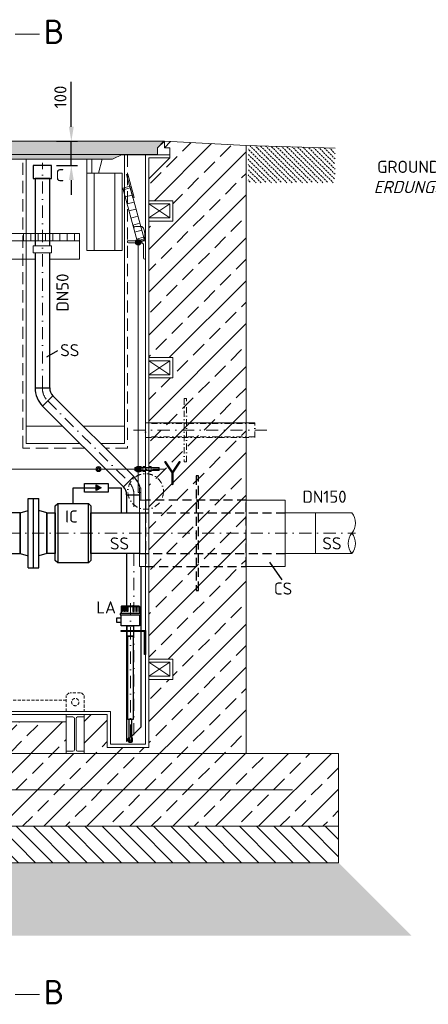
# Model space of a CAD drawing. Header units: millimetres. Extents: x -89243 to 29100, y -5468 to 8855.
# Tile 6 of 23: x -12406 to -10722, y -1783 to 2272. Entities that reach past the tile are written whole.
import ezdxf
from ezdxf.enums import TextEntityAlignment as Align

# ---------------------------------------------------------------- set-up
doc = ezdxf.new("R2010")
doc.units = ezdxf.units.MM
doc.header["$MEASUREMENT"] = 0
for name, pattern in [('HIDDEN', [0.375, 0.25, -0.125]), ('STRICHPUNKT2', [0.5, 0.25, -0.125, 0, -0.125]), ('VERDECKT2', [0.1875, 0.125, -0.0625])]:
    doc.linetypes.add(name, pattern=pattern)
for name, color, linetype in [('21', 7, 'Continuous'), ('8', 7, 'Continuous'), ('P-MU050ENTL', 7, 'Continuous'), ('P-MU150AUSL', 7, 'Continuous')]:
    doc.layers.add(name, color=color, linetype=linetype)
for name, color, linetype, lineweight in [('HO1N2-D50', 4, 'Continuous', 18), ('P------T2', 7, 'Continuous', 18), ('P------T7', 7, 'Continuous', 18), ('P-BS----Bem', 7, 'Continuous', 18), ('P-BS---Schnitt', 7, 'Continuous', 18), ('P-DERDUNG', 7, 'Continuous', 18), ('P-MS020', 7, 'Continuous', 30), ('P-MS100', 7, 'Continuous', 35), ('P-SSLEIX', 7, 'STRICHPUNKT2', 18), ('Verz. Bandstahl 30x3_5mm auf Putz', 1, 'GRENZE2', 18), ('Verz. Bandstahl 30x3_5mm im Beton', 5, 'GRENZE1', 18)]:
    doc.layers.add(name, color=color, linetype=linetype, lineweight=lineweight)
doc.styles.add('ROMANS', font='romans.shx', dxfattribs={"width": 0.9})
doc.styles.get("Standard").update_dxf_attribs({"font": 'isocpeur.ttf'})
doc.linetypes.add('GRENZE1', pattern='A,6.35,-2.54,[133,ltypeshp.shx,S=2.54,R=0,X=-2.54,Y=0],-2.54,25.4', length=36.83)
doc.linetypes.add('GRENZE2', pattern='A,6.35,-2.54,[132,ltypeshp.shx,S=2.54,R=0,X=-2.54,Y=0],-2.54,25.4', length=36.83)
doc.dimstyles.new('Kopie von ISO-25', dxfattribs={"dimscale": 20, "dimtxt": 2.5, "dimasz": 3, "dimexe": 1.25, "dimexo": 0.625, "dimgap": 1, "dimtad": 1, "dimtxsty": 'Standard', "dimcen": 2.5, "dimadec": 0, "dimazin": 0, "dimtfac": 1, "dimtmove": 0, "dimatfit": 1, "dimfxl": 0, "dimarcsym": 0})

# ---------------------------------------------------------------- blocks, each defined once
blk = doc.blocks.new('*D9')
at = {"layer": 'Defpoints', "color": 0, "lineweight": 0, "transparency": 16777216}
for p in [(-12274.4, 1771.2), (-12193, 1771.2), (-12274.4, 1671.2)]:
    blk.add_point(p, dxfattribs=at)
at = {"layer": 'P-BS----Bem', "color": 0, "lineweight": -2, "transparency": 16777216}
for p, q in [((-12193, 1831.2), (-12193, 2016.2)), ((-12254.4, 1771.2), (-12168, 1771.2)), ((-12193, 1671.2), (-12193, 1771.2)), ((-12254.4, 1671.2), (-12168, 1671.2)), ((-12193, 1611.2), (-12193, 1551.2))]:
    blk.add_line(p, q, dxfattribs=at)
at = {"layer": 'P-BS----Bem', "color": 0, "lineweight": 0, "transparency": 16777216}
for points in [[(-12203, 1831.2), (-12183, 1831.2), (-12193, 1771.2)], [(-12203, 1611.2), (-12183, 1611.2), (-12193, 1671.2)]]:
    blk.add_solid(points, dxfattribs=at)
at = {"layer": 'P-BS----Bem', "color": 0, "transparency": 16777216, "insert": (-12238, 1953.7), "char_height": 50, "attachment_point": 5, "rotation": 90}
blk.add_mtext('100', dxfattribs=at)

msp = doc.modelspace()

# ---------------------------------------------------------------- hatches: boundary and pattern name
at = {"lineweight": 9}
h = msp.add_hatch(dxfattribs=at)
h.set_pattern_fill('ANSI33', color=256, scale=500)
h.set_pattern_definition([(45, (-12839.73, 360.69), (-88.388, 88.388), []), (45, (-12751.34, 360.69), (-88.3883, 88.3883), [62.5, -31.25])])
h.paths.add_polyline_path([(-13805.229, 796.788), (-13905.029, 796.788), (-13905.029, 880.688), (-13805.229, 880.688), (-13805.229, 1442.688), (-13905.029, 1442.688), (-13905.029, 1526.588), (-13805.229, 1526.588), (-13805.229, 1616.388), (-13892.029, 1703.188), (-13892.029, 1716.188), (-13892.029, 1743.688), (-13869.621, 1743.688), (-13869.621, 1771.188), (-14206.529, 1754.388), (-14206.529, -749.812), (-14587.529, -749.812), (-14587.529, -1049.812), (-11091.929, -1049.812), (-11091.929, -749.812), (-11472.929, -749.812), (-11472.929, 1754.388), (-11809.836, 1771.188), (-11809.836, 1743.688), (-11787.429, 1743.688), (-11787.429, 1716.188), (-11787.429, 1703.188), (-11874.229, 1616.388), (-11874.229, 1526.588), (-11774.429, 1526.588), (-11774.429, 1442.688), (-11874.229, 1442.688), (-11874.229, 880.688), (-11774.429, 880.688), (-11774.429, 796.788), (-11874.229, 796.788), (-11874.229, -361.212), (-11774.429, -361.212), (-11774.429, -445.112), (-11874.229, -445.112), (-11874.229, -724.812), (-12045.229, -724.812), (-12045.229, -589.812), (-12139.729, -589.812), (-12139.729, -599.312), (-12139.729, -740.312), (-12139.729, -749.812), (-12213.729, -749.812), (-12213.729, -740.312), (-12213.729, -619.812), (-12408.229, -619.812), (-12408.229, -679.812), (-12412.229, -679.812, -0.41421356), (-12416.229, -675.812), (-12416.229, -635.812, 0.41421356), (-12424.229, -627.812), (-12464.229, -627.812, -0.41421356), (-12468.229, -623.812), (-12468.229, -619.812), (-12548.229, -619.812), (-12548.229, -623.812, -0.41421356), (-12552.229, -627.812), (-12592.229, -627.812, 0.41421356), (-12600.229, -635.812), (-12600.229, -675.812, -0.41421356), (-12604.229, -679.812), (-12608.229, -679.812), (-12608.229, -619.812), (-13071.229, -619.812), (-13071.229, -679.812), (-13075.229, -679.812, -0.41421356), (-13079.229, -675.812), (-13079.229, -635.812, 0.41421356), (-13087.229, -627.812), (-13127.229, -627.812, -0.41421356), (-13131.229, -623.812), (-13131.229, -619.812), (-13211.229, -619.812), (-13211.229, -623.812, -0.41421356), (-13215.229, -627.812), (-13255.229, -627.812, 0.41421356), (-13263.229, -635.812), (-13263.229, -675.812, -0.41421356), (-13267.229, -679.812), (-13271.229, -679.812), (-13271.229, -619.812), (-13465.729, -619.812), (-13465.729, -740.312), (-13465.729, -749.812), (-13539.729, -749.812), (-13539.729, -740.312), (-13539.729, -589.812), (-13805.229, -589.812), (-13805.229, -445.112), (-13905.029, -445.112), (-13905.029, -361.212), (-13805.229, -361.212)])
at = {"lineweight": 0}
h = msp.add_hatch(color=253, dxfattribs=at)
h.dxf.hatch_style = 1
h.paths.add_polyline_path([(-13867.621, 1771.188), (-13841.121, 1744.688), (-13841.121, 1717.188), (-11838.336, 1717.188), (-11838.336, 1744.688), (-11811.836, 1771.188)])
at = {"lineweight": 13}
h = msp.add_hatch(dxfattribs=at)
h.set_pattern_fill('BETON_UNBEWEHRT', color=256, scale=60, angle=90, pattern_type=2)
h.set_pattern_definition([(135, (-11052.8, 1687.905), (-10.6066, -10.6066), [7.5, -3.75])])
h.paths.add_polyline_path([(-11106.248, 1600.459), (-11106.248, 1742.881), (-11464.929, 1754.137), (-11464.929, 1600.459)])
at = {"lineweight": 0}
h = msp.add_hatch(color=253, dxfattribs=at)
h.dxf.hatch_style = 1
h.paths.add_polyline_path([(-13695.961, 1717.188), (-13655.961, 1697.188), (-12023.497, 1697.188), (-11983.497, 1717.188)])
h = msp.add_hatch(color=256)
h.dxf.hatch_style = 1
h.paths.add_polyline_path([(-12069.968, 344.291), (-12090.054, 332.695), (-12090.054, 355.888)])
at = {"lineweight": 9}
h = msp.add_hatch(dxfattribs=at)
h.set_pattern_fill('ANSI31', color=256, scale=400, angle=90)
h.set_pattern_definition([(135, (-12839.73, -1124.81), (-35.3553, -35.3553), [])])
h.paths.add_polyline_path([(-14587.529, -1049.812), (-11091.929, -1049.812), (-11091.929, -1199.812), (-14587.529, -1199.812)])
h = msp.add_hatch(dxfattribs=at)
h.set_pattern_fill('GRAVEL', color=256, scale=50)
h.set_pattern_definition([(228.01279, (-12803.7287, -1299.812), (-400, -450), [6.7268, -665.9544]), (184.96974, (-12808.2287, -1304.812), (600, 50), [11.5434, -1142.7962]), (132.51045, (-12819.7287, -1305.812), (500, -550), [8.1394, -805.8016]), (267.27369, (-12839.2287, -1318.312), (50, 1000), [10.5119, -1040.6779]), (292.83365, (-12839.7287, -1328.812), (-250, 600), [10.30775, -1020.46866]), (357.27369, (-12835.7287, -1338.312), (-1000, 50), [10.5119, -1040.6779]), (37.69424, (-12825.2287, -1338.8121), (-650, -500), [13.90145, -1376.2424]), (72.25533, (-12814.2287, -1330.3121), (350, 1100), [13.1244, -1299.3161]), (121.42957, (-12810.2287, -1317.812), (-400, 650), [10.5475, -1044.20366]), (175.23636, (-12815.7287, -1308.812), (550, -50), [12.0416, -590.0381]), (222.39744, (-12827.7287, -1307.8121), (-600, -550), [15.5724, -1541.66875]), (138.81407, (-12789.7287, -1318.812), (-350, 300), [5.31505, -526.1922]), (171.46923, (-12793.7287, -1315.312), (650, -100), [10.11185, -1001.0756]), (225, (-12803.73, -1313.812), (-6e-15, -50), [7.071, -63.6396]), (203.1986, (-12807.229, -1307.812), (250, 100), [3.8079, -376.9808]), (291.8014, (-12810.729, -1309.312), (-50, 150), [5.3851, -263.8731]), (30.96376, (-12808.729, -1314.312), (150, 100), [8.7464, -282.8011]), (161.56505, (-12801.229, -1309.812), (100, -50), [6.3245, -151.7893]), (16.38954, (-12839.7287, -1309.312), (500, 150), [8.86, -877.14226]), (70.34618, (-12831.2287, -1306.812), (-200, -550), [7.43305, -735.8704]), (293.1986, (-12801.229, -1299.812), (-100, 250), [7.6158, -373.1729]), (343.61046, (-12798.2287, -1306.812), (-500, 150), [8.86, -877.14226]), (339.44395, (-12839.7287, -1340.312), (-250, 100), [8.544, -418.6562]), (294.77514, (-12831.7287, -1343.312), (-250, 550), [7.1589, -708.73215]), (66.8014, (-12800.729, -1349.812), (100, 250), [7.6158, -373.1729]), (17.35402, (-12797.7287, -1342.812), (-650, -200), [8.38155, -829.7712]), (69.44395, (-12825.2287, -1349.812), (-100, -250), [4.272, -422.9282]), (101.30993, (-12803.729, -1349.812), (-50, 200), [2.5495, -252.4015]), (165.96376, (-12804.229, -1347.312), (150, -50), [10.3078, -195.8475]), (186.009, (-12814.2287, -1344.812), (500, 50), [9.5525, -945.69616]), (303.6901, (-12808.729, -1318.812), (-50, 100), [7.2111, -173.0665]), (353.15723, (-12804.7287, -1324.8121), (850, -100), [12.5897, -1246.3781]), (60.9454, (-12792.2287, -1326.312), (-200, -350), [5.1478, -509.6337]), (90, (-12789.73, -1321.81), (-50, 50), [3, -47]), (120.25644, (-12815.2287, -1343.312), (200, -350), [6.9462, -687.676]), (48.01279, (-12818.7287, -1337.312), (400, 450), [13.4536, -659.2276]), (0, (-12809.73, -1327.31), (50, 50), [13, -37]), (325.30485, (-12796.7287, -1327.312), (500, -350), [7.9057, -782.6637]), (254.0546, (-12790.229, -1331.812), (-50, -200), [7.2801, -356.7254]), (207.64598, (-12792.2287, -1338.812), (-950, -500), [11.85325, -1173.4737]), (175.42608, (-12802.7287, -1344.3121), (-650, 50), [12.53995, -1241.4537])])
h.paths.add_polyline_path([(-11091.929, -1199.812), (-14587.529, -1199.812), (-14887.529, -1499.812), (-10791.929, -1499.812)])
at = {"layer": 'Verz. Bandstahl 30x3_5mm auf Putz', "lineweight": 0, "ltscale": 3}
h = msp.add_hatch(color=1, dxfattribs=at)
h.dxf.hatch_style = 1
edge = h.paths.add_edge_path()
edge.add_arc((-11917.317, 1355.301), 11.607, 90, 450, ccw=False)
h = msp.add_hatch(color=1, dxfattribs=at)
h.dxf.hatch_style = 1
edge = h.paths.add_edge_path()
edge.add_arc((-11917.317, 421.188), 11.607, 90, 450, ccw=False)

# ---------------------------------------------------------------- linework, layer by layer
at = {"lineweight": 0}
for p, q in [((-11809.836, 1771.188), (-11837.336, 1743.688)), ((-11837.336, 1743.688), (-11837.336, 1716.188)), ((-11809.836, 1771.188), (-11809.836, 1743.688)), ((-11809.836, 1771.188), (-11472.929, 1754.388)), ((-11809.836, 1743.688), (-11787.429, 1743.688)), ((-11787.429, 1743.688), (-11787.429, 1716.188)), ((-11472.929, 1754.388), (-11472.929, -749.812)), ((-11106.248, 1742.881), (-11472.929, 1754.388)), ((-13695.961, 1717.188), (-11983.497, 1717.188)), ((-11984.497, 1716.188), (-11887.229, 1716.188)), ((-11887.229, -711.812), (-11887.229, 1716.188)), ((-11787.429, 1716.188), (-11887.229, 1716.188)), ((-11874.229, -724.812), (-11874.229, 1703.188)), ((-11874.229, 1703.188), (-11787.429, 1703.188)), ((-11787.429, 1703.188), (-11874.229, 1616.388)), ((-11787.429, 1703.188), (-11787.429, 1716.188)), ((-12129.083, 1611.188), (-12129.083, 1697.188)), ((-12109.083, 1639.725), (-12109.083, 1697.188)), ((-12081.437, 1639.725), (-12066.04, 1697.188)), ((-12099.083, 1321.725), (-12099.083, 1639.725)), ((-12014.083, 1321.725), (-12014.083, 1639.725)), ((-11950.367, 1578.937), (-11979.315, 1571.063)), ((-11942.493, 1549.988), (-11971.441, 1542.114)), ((-11934.619, 1521.04), (-11963.567, 1513.166)), ((-11874.229, 1455.688), (-11787.429, 1513.588)), ((-11874.229, 1513.588), (-11787.429, 1455.688)), ((-11926.745, 1492.092), (-11955.693, 1484.218)), ((-11918.871, 1463.144), (-11947.819, 1455.27)), ((-11910.997, 1434.195), (-11939.945, 1426.321)), ((-12389.729, 1391.188), (-12389.729, 1361.188)), ((-12359.729, 1391.188), (-12359.729, 1361.188)), ((-12329.729, 1391.188), (-12329.729, 1361.188)), ((-12299.729, 1391.188), (-12299.729, 1361.188)), ((-12269.729, 1391.188), (-12269.729, 1361.188)), ((-12239.729, 1391.188), (-12239.729, 1361.188)), ((-12209.729, 1391.188), (-12209.729, 1361.188)), ((-12179.729, 1391.188), (-12179.729, 1361.188)), ((-11903.123, 1405.247), (-11932.071, 1397.373)), ((-11895.249, 1376.299), (-11924.197, 1368.425)), ((-11874.229, 809.788), (-11787.429, 867.688)), ((-11874.229, 867.688), (-11787.429, 809.788)), ((-12379.229, 598.188), (-12229.078, 598.188)), ((-12143.801, 598.188), (-11974.229, 598.188)), ((-11312.218, 241.303), (-11187.218, 241.301)), ((-11187.218, 241.301), (-11187.222, 73.001)), ((-11187.218, 241.301), (-11037.218, 241.297)), ((-11187.222, 73.001), (-11312.222, 73.003)), ((-11187.222, 73.001), (-11037.222, 72.997)), ((-11874.229, -432.112), (-11787.429, -374.212)), ((-11874.229, -374.212), (-11787.429, -432.112)), ((-12045.229, -589.812), (-13805.229, -589.812)), ((-12032.229, -576.812), (-13792.229, -576.812)), ((-12213.729, -740.312), (-12213.729, -589.812)), ((-12139.729, -589.812), (-12139.729, -740.312)), ((-12045.229, -589.812), (-12045.229, -724.812)), ((-12032.229, -711.812), (-12032.229, -576.812)), ((-12045.229, -724.812), (-11874.229, -724.812)), ((-11887.229, -711.812), (-12032.229, -711.812)), ((-12839.729, -749.812), (-11091.929, -749.812)), ((-11091.929, -749.812), (-11091.929, -1049.812)), ((-11091.929, -1049.812), (-14587.529, -1049.812))]:
    msp.add_line(p, q, dxfattribs=at)
for p, q in [((-12250.593, 908.973), (-12294.594, 882.449)), ((-12185.729, 279.688), (-12185.729, 344.291)), ((-12185.729, 344.291), (-12090.054, 344.291)), ((-12041.766, 344.291), (-11987.441, 344.291)), ((-11987.441, 344.291), (-11987.441, 241.338)), ((-11324.834, -35.042), (-11375.332, 37.692)), ((-11987.68, -144.961), (-11984.68, -141.961)), ((-11987.68, -144.961), (-11987.68, -173.893)), ((-11987.68, -144.961), (-11911.68, -144.961)), ((-11984.68, -141.961), (-11914.68, -141.961)), ((-11982.049, -144.961), (-11980.317, -141.961)), ((-11980.155, -144.961), (-11978.423, -141.961)), ((-11974.928, -144.961), (-11974.124, -141.961)), ((-11971.753, -144.961), (-11970.949, -141.961)), ((-11954.68, -141.961), (-11954.68, -144.961)), ((-11944.68, -141.961), (-11944.68, -144.961)), ((-11927.607, -144.961), (-11928.411, -141.961)), ((-11924.432, -144.961), (-11925.236, -141.961)), ((-11919.205, -144.961), (-11920.937, -141.961)), ((-11917.311, -144.961), (-11919.043, -141.961)), ((-11911.68, -144.961), (-11914.68, -141.961)), ((-11911.68, -144.961), (-11911.68, -173.893)), ((-11958.43, -698.763), (-11958.43, -688.17)), ((-11954.68, -682.763), (-11957.259, -685.342)), ((-11944.68, -682.763), (-11942.102, -685.342)), ((-11940.93, -698.763), (-11940.93, -688.17)), ((-11954.68, -689.763), (-11954.68, -697.467)), ((-11954.68, -697.467), (-11949.68, -702.763)), ((-11954.43, -702.763), (-11944.93, -702.763)), ((-11944.68, -697.467), (-11949.68, -702.763)), ((-11944.68, -689.763), (-11944.68, -697.467))]:
    msp.add_line(p, q)
at = {"linetype": 'VERDECKT2', "lineweight": 25, "ltscale": 300}
for p, q in [((-11912.229, 241.338), (-11312.229, 241.338)), ((-11912.229, 73.038), (-11312.229, 73.038))]:
    msp.add_line(p, q, dxfattribs=at)
at = {"linetype": 'HIDDEN', "lineweight": 0, "ltscale": 50}
for p, q in [((-12202.229, -499.812), (-12213.729, -511.312)), ((-12213.729, -576.812), (-12213.729, -511.312)), ((-12155.229, -499.812), (-12198.229, -499.812)), ((-12151.229, -499.812), (-12139.729, -511.312)), ((-12139.729, -511.312), (-12139.729, -576.812)), ((-12213.729, -529.812), (-13465.729, -529.812))]:
    msp.add_line(p, q, dxfattribs=at)
at = {"lineweight": 0}
for points in [[(-11838.336, 1744.688), (-11838.336, 1717.188), (-11983.497, 1717.188), (-12023.497, 1697.188), (-13655.961, 1697.188), (-13695.961, 1717.188), (-13841.121, 1717.188), (-13841.121, 1744.688), (-13867.621, 1771.188), (-11811.836, 1771.188)], [(-11984.083, 1321.725), (-12129.083, 1321.725), (-12129.083, 1639.725), (-11984.083, 1639.725)], [(-11939.212, 1537.927), (-11965.459, 1634.421), (-11960.634, 1635.733), (-11934.388, 1539.239)], [(-11922.229, 1361.188), (-11981.284, 1578.3), (-11952.336, 1586.174), (-11893.28, 1369.062)], [(-11787.429, 1513.588), (-11874.229, 1513.588), (-11874.229, 1455.688), (-11787.429, 1455.688)], [(-12274.881, 1340.381), (-12349.618, 1340.381), (-12349.618, 1311.953), (-12274.881, 1311.953)], [(-11787.429, 867.688), (-11874.229, 867.688), (-11874.229, 809.788), (-11787.429, 809.788)], [(-11912.229, 293.688), (-11907.229, 293.688), (-11907.229, 343.688), (-11912.229, 343.688)], [(-11887.229, 293.688), (-11912.229, 293.688), (-11912.229, 20.688), (-11887.229, 20.688)], [(-11472.929, 293.688), (-11312.229, 293.688), (-11312.229, 20.688), (-11472.929, 20.688)], [(-11787.429, -374.212), (-11874.229, -374.212), (-11874.229, -432.112), (-11787.429, -432.112)], [(-13465.729, -619.812), (-12213.729, -619.812), (-12213.729, -589.812), (-13465.729, -589.812)], [(-14587.529, -1049.812), (-11091.929, -1049.812), (-11091.929, -1199.812), (-14587.529, -1199.812)]]:
    msp.add_lwpolyline(points, close=True, dxfattribs=at)
for points in [[(-11974.229, 1716.188), (-11974.229, 926.447)], [(-12157.078, 526.188), (-12379.229, 526.188), (-12379.229, 1697.188)], [(-11874.229, 1526.588), (-11774.429, 1526.588), (-11774.429, 1442.688), (-11874.229, 1442.688)], [(-12569.729, 1361.188), (-12159.729, 1361.188), (-12159.729, 1391.188), (-12569.729, 1391.188)], [(-12282.1, 1286.188), (-12159.729, 1286.188), (-12159.729, 1361.188), (-12596.06, 1361.188)], [(-12596.06, 1286.188), (-12342.4, 1286.188)], [(-11974.229, 926.447), (-11974.229, 526.188), (-12071.801, 526.188)], [(-11874.229, 880.688), (-11774.429, 880.688), (-11774.429, 796.788), (-11874.229, 796.788)], [(-11874.229, -361.212), (-11774.429, -361.212), (-11774.429, -445.112), (-11874.229, -445.112)]]:
    msp.add_lwpolyline(points, dxfattribs=at)
at = {"linetype": 'HIDDEN', "lineweight": 0, "ltscale": 200}
for points in [[(-11961.229, 1716.188), (-11961.229, 507.803)], [(-12138.693, 507.803), (-12392.229, 507.803), (-12392.229, 1697.188)], [(-11961.229, 507.803), (-12053.416, 507.803)]]:
    msp.add_lwpolyline(points, dxfattribs=at)
at = {"lineweight": 0}
for points in [[(-11904.229, 1353.188), (-11957.729, 1353.188, -0.41421356), (-11962.229, 1357.688), (-11962.229, 1361.188), (-11887.229, 1361.188), (-11887.229, 1361.188), (-11887.229, 1361.188), (-11887.229, 1286.188), (-11890.729, 1286.188, -0.41421356), (-11895.229, 1290.688), (-11895.229, 1344.188, 0.41421356)], [(-12139.729, -589.812), (-12213.729, -589.812), (-12213.729, -599.312), (-12186.179, -599.312, -0.41421356), (-12179.879, -605.612), (-12179.879, -734.012, -0.41421356), (-12186.179, -740.312), (-12213.729, -740.312), (-12213.729, -749.812), (-12139.729, -749.812), (-12139.729, -740.312), (-12167.279, -740.312, -0.41421356), (-12173.579, -734.012), (-12173.579, -605.612, -0.41421356), (-12167.279, -599.312), (-12139.729, -599.312)]]:
    msp.add_lwpolyline(points, format="xyb", close=True, dxfattribs=at)
at = {"linetype": 'VERDECKT2', "lineweight": 25, "ltscale": 300}
for points in [[(-11678.579, -79.312), (-11668.579, -79.312), (-11668.579, 393.688), (-11678.579, 393.688)], [(-11887.229, 20.688), (-11472.929, 20.688), (-11472.929, 293.688), (-11887.229, 293.688)]]:
    msp.add_lwpolyline(points, close=True, dxfattribs=at)
for points in [[(-12041.766, 326.19), (-12138.343, 326.19), (-12138.343, 362.393), (-12041.766, 362.393)], [(-12069.968, 344.291), (-12090.054, 332.695), (-12090.054, 355.888)], [(-12403.229, 241.338), (-12696.729, 241.338), (-12696.729, 73.038), (-12403.229, 73.038)], [(-11912.229, 73.038), (-12112.229, 73.038), (-12112.229, 241.338), (-11912.229, 241.338)], [(-11982.049, -144.961), (-11980.155, -144.961), (-11980.155, -165.64), (-11982.049, -165.64)], [(-11974.928, -144.961), (-11971.753, -144.961), (-11971.753, -165.64), (-11974.928, -165.64)], [(-11964.632, -141.961), (-11960.311, -141.961), (-11960.311, -165.64), (-11964.632, -165.64)], [(-11934.728, -141.961), (-11939.049, -141.961), (-11939.049, -165.64), (-11934.728, -165.64)], [(-11924.432, -144.961), (-11927.607, -144.961), (-11927.607, -165.64), (-11924.432, -165.64)], [(-11917.311, -144.961), (-11919.205, -144.961), (-11919.205, -165.64), (-11917.311, -165.64)], [(-11987.68, -193.312), (-12007.254, -193.312), (-12007.254, -209.708), (-11987.68, -209.708)], [(-11992.18, -178.685), (-11907.18, -178.685), (-11907.18, -173.893), (-11992.18, -173.893)], [(-11987.68, -178.685), (-11911.68, -178.685), (-11911.68, -224.335), (-11987.68, -224.335)], [(-11960.43, -266.755), (-11938.93, -266.755), (-11938.93, -610.124), (-11960.43, -610.124)]]:
    msp.add_lwpolyline(points, close=True)
for points in [[(-11892.229, -242.836), (-11887.229, -242.836), (-11887.229, -342.836), (-11892.229, -342.836), (-11892.229, -247.836), (-11987.229, -247.836), (-11987.229, -242.836), (-11887.229, -242.836), (-11887.229, -247.836)], [(-11963.13, -242.836), (-11963.13, -224.335), (-11936.23, -224.335), (-11936.23, -242.836)], [(-11936.23, -247.836), (-11936.23, -266.755), (-11963.13, -266.755), (-11963.13, -247.836)], [(-11954.68, -689.763), (-11954.68, -610.124)], [(-11944.68, -610.124), (-11944.68, -689.763)]]:
    msp.add_lwpolyline(points)
at = {"linetype": 'HIDDEN', "lineweight": 0, "ltscale": 50}
msp.add_circle((-12176.729, -538.312), 15, dxfattribs=at)
at = {"lineweight": 0}
for centre, start, end in [((-11088.815, 199.223), 320.8025, 39.194909), ((-10985.625, 115.071), 140.8025, 219.194909), ((-11088.817, 115.073), 320.8025, 39.194909)]:
    msp.add_arc(centre, 66.577, start, end, dxfattribs=at)
for centre, radius, start, end in [((-11954.43, -688.17), 4, 135, 180), ((-11951.861, -685.097), 4.33, 130.620748, 167.71139), ((-11944.93, -688.17), 4, 0, 45), ((-11954.43, -698.763), 4, 180, 270), ((-11944.93, -698.763), 4, 270, 0)]:
    msp.add_arc(centre, radius, start, end)
msp.add_ellipse((-11949.68, -689.763), major_axis=(0, -6.286), ratio=0.79538887)
at = {"layer": '21', "linetype": 'Continuous', "ltscale": 10}
msp.add_line((-12342.4, 755.478), (-12282.1, 755.478), dxfattribs=at)
at = {"layer": 'HO1N2-D50', "lineweight": 0}
msp.add_line((-11937.295, 1425.5), (-11934.031, 1413.501), dxfattribs=at)
msp.add_lwpolyline([(-11917.317, 1355.301), (-11902.284, 1357.914), (-11894.369, 1363.596), (-11890.9, 1368.506), (-11890.005, 1378.993), (-11890.229, 1389.441), (-11891.795, 1401.354), (-11895.865, 1413.818), (-11902.651, 1420.05), (-11913.838, 1420.783), (-11921.541, 1420.6), (-11925.759, 1420.783), (-11928.693, 1420.783), (-11935.663, 1419.5)], dxfattribs=at)
at = {"layer": 'P-BS---Schnitt', "color": 0, "linetype": 'Continuous', "lineweight": 18}
for p, q in [((-12324.443, 2212.926), (-12424.443, 2212.926)), ((-12324.443, -1742.111), (-12424.443, -1742.111))]:
    msp.add_line(p, q, dxfattribs=at)
at = {"layer": 'P-DERDUNG', "color": 7, "ltscale": 200}
for p, q in [((-11929.529, 427.188), (-11930.729, 425.988)), ((-11930.729, 416.388), (-11930.729, 425.988)), ((-11930.729, 416.388), (-11929.529, 415.188)), ((-11929.529, 427.188), (-11831.929, 427.188)), ((-11929.529, 427.188), (-11929.529, 415.188)), ((-11831.929, 415.188), (-11929.529, 415.188)), ((-11915.623, 428.997), (-11915.623, 413.379)), ((-11914.902, 426.394), (-11905.572, 426.394)), ((-11914.902, 415.982), (-11905.572, 415.982)), ((-11904.85, 413.379), (-11904.85, 428.997)), ((-11898.001, 413.379), (-11898.001, 428.997)), ((-11887.95, 426.394), (-11897.28, 426.394)), ((-11887.95, 415.982), (-11897.28, 415.982)), ((-11887.229, 428.997), (-11887.229, 413.379)), ((-11874.228, 428.997), (-11874.228, 413.379)), ((-11873.507, 426.394), (-11864.177, 426.394)), ((-11873.507, 415.982), (-11864.177, 415.982)), ((-11863.456, 413.379), (-11863.456, 428.997)), ((-11831.929, 427.188), (-11831.929, 415.188)), ((-11831.929, 427.188), (-11830.729, 425.988)), ((-11830.729, 416.388), (-11831.929, 415.188)), ((-11830.729, 416.388), (-11830.729, 425.988))]:
    msp.add_line(p, q, dxfattribs=at)
at = {"layer": 'P-DERDUNG', "color": 7, "linetype": 'HIDDEN', "ltscale": 10}
for p, q in [((-11831.929, 425.988), (-11930.729, 425.988)), ((-11930.729, 416.388), (-11831.929, 416.388))]:
    msp.add_line(p, q, dxfattribs=at)
at = {"layer": 'P-DERDUNG', "color": 7, "ltscale": 200}
msp.add_lwpolyline([(-12070.596, 421.188), (-12075.802, 430.205), (-12086.214, 430.205), (-12091.42, 421.188), (-12086.214, 412.171), (-12075.802, 412.171)], close=True, dxfattribs=at)
for points in [[(-11905.572, 431.6), (-11914.902, 431.6)], [(-11914.902, 410.776), (-11905.572, 410.776)], [(-11897.28, 431.6), (-11887.95, 431.6)], [(-11887.95, 410.776), (-11897.28, 410.776)], [(-11864.177, 431.6), (-11873.507, 431.6)], [(-11873.507, 410.776), (-11864.177, 410.776)]]:
    msp.add_lwpolyline(points, dxfattribs=at)
for radius in [10.412, 6]:
    msp.add_circle((-12081.008, 421.188), radius, dxfattribs=at)
for centre, radius, start, end in [((-12081.008, 421.188), 4.8, 315, 225), ((-11910.566, 428.997), 5.057, 149.0201, 210.9799), ((-11896.477, 421.188), 19.146, 164.2218, 195.7783), ((-11910.566, 413.379), 5.057, 149.0201, 210.9799), ((-11909.908, 428.997), 5.057, 329.02009, 30.9799), ((-11923.996, 421.188), 19.146, 344.22175, 15.7782), ((-11909.908, 413.379), 5.057, 329.02008, 30.9799), ((-11892.944, 428.997), 5.057, 149.0201, 210.97991), ((-11878.855, 421.188), 19.146, 164.2218, 195.77825), ((-11892.944, 413.379), 5.057, 149.0201, 210.97992), ((-11892.286, 428.997), 5.057, 329.0201, 30.9799), ((-11906.374, 421.188), 19.146, 344.2217, 15.7782), ((-11892.286, 413.379), 5.057, 329.0201, 30.9799), ((-11855.083, 421.188), 19.146, 164.2218, 195.7783), ((-11869.171, 428.997), 5.057, 149.0201, 210.9799), ((-11869.171, 413.379), 5.057, 149.0201, 210.9799), ((-11868.513, 428.997), 5.057, 329.02009, 30.9799), ((-11882.602, 421.188), 19.146, 344.22175, 15.7782), ((-11868.513, 413.379), 5.057, 329.02008, 30.9799)]:
    msp.add_arc(centre, radius, start, end, dxfattribs=at)
at = {"layer": 'P-MU050ENTL', "linetype": 'Continuous', "ltscale": 10}
for p, q in [((-12342.4, 755.478), (-12282.1, 755.478)), ((-12268.67, 723.057), (-12311.309, 680.419)), ((-11978.593, 347.703), (-11935.955, 390.341)), ((-11965.164, 315.282), (-11912.229, 315.282)), ((-11965.164, 315.282), (-11965.164, 241.338))]:
    msp.add_line(p, q, dxfattribs=at)
msp.add_lwpolyline([(-12350.114, 1617.452), (-12274.385, 1617.452), (-12274.385, 1671.188), (-12350.114, 1671.188)], close=True, dxfattribs=at)
for points in [[(-12282.1, 1340.381), (-12282.1, 1617.452), (-12342.4, 1617.452), (-12342.4, 1340.381)], [(-12342.4, 1311.953), (-12342.4, 755.478), (-12282.1, 755.478), (-12282.1, 1311.953)], [(-11935.955, 390.341), (-12268.67, 723.057), (-12311.309, 680.419), (-11978.593, 347.703)], [(-11965.164, 73.038), (-11965.164, -141.961)], [(-11904.864, -242.836), (-11904.864, 20.688)], [(-11965.164, -224.335), (-11965.164, -242.836)], [(-11965.164, -247.836), (-11965.164, -700.363), (-11958.43, -693.629)], [(-11944.68, -679.879), (-11904.864, -640.063), (-11904.864, -247.836)]]:
    msp.add_lwpolyline(points, dxfattribs=at)
for centre, radius, start, end in [((-12236.25, 755.478), 106.15, 180, 225), ((-12236.25, 755.478), 45.85, 180, 225), ((-12011.014, 315.282), 106.15, 15.521579, 45), ((-12011.014, 315.282), 45.85, 0, 45)]:
    msp.add_arc(centre, radius, start, end, dxfattribs=at)
at = {"layer": 'P-MU150AUSL', "linetype": 'Continuous', "ltscale": 10}
for p, q in [((-12370.229, 299.688), (-12326.229, 299.688)), ((-12370.229, 14.688), (-12370.229, 299.688)), ((-12348.229, 14.688), (-12348.229, 299.688)), ((-12326.229, 14.688), (-12326.229, 299.688)), ((-12403.229, 241.338), (-12370.229, 250.18)), ((-12293.229, 241.338), (-12326.229, 250.18)), ((-12249.229, 279.688), (-12249.229, 34.688)), ((-12122.229, 34.688), (-12122.229, 279.688)), ((-12403.229, 241.338), (-12403.229, 73.038)), ((-12293.229, 241.338), (-12293.229, 73.038)), ((-12403.229, 73.038), (-12370.229, 64.196)), ((-12293.229, 73.038), (-12326.229, 64.196)), ((-12370.229, 14.688), (-12326.229, 14.688))]:
    msp.add_line(p, q, dxfattribs=at)
for points in [[(-12112.229, 44.688), (-12122.229, 34.688), (-12249.229, 34.688), (-12259.229, 44.688), (-12259.229, 269.688), (-12249.229, 279.688), (-12122.229, 279.688), (-12112.229, 269.688)], [(-12293.229, 241.338), (-12259.229, 241.338), (-12259.229, 73.038), (-12293.229, 73.038)]]:
    msp.add_lwpolyline(points, close=True, dxfattribs=at)
at = {"layer": 'P-SSLEIX', "color": 7, "linetype": 'STRICHPUNKT2', "ltscale": 200}
for p, q in [((-12312.25, 755.478), (-12312.25, 1682.567)), ((-12289.99, 701.738), (-11957.274, 369.022)), ((-11387.229, 581.188), (-11937.229, 581.188)), ((-11958.192, 421.188), (-11803.869, 421.188)), ((-11935.014, 315.282), (-11935.014, 241.338)), ((-14657.135, 157.188), (-11022.322, 157.188)), ((-11935.014, 73.038), (-11935.014, -141.961)), ((-11949.68, -130.304), (-11949.68, -707.444)), ((-11935.014, -224.335), (-11935.014, -683.456))]:
    msp.add_line(p, q, dxfattribs=at)
at = {"layer": 'P-SSLEIX', "color": 7, "linetype": 'STRICHPUNKT2', "ltscale": 100}
for points in [[(-11728.579, 451.038), (-11718.579, 451.038), (-11718.579, 711.338), (-11728.579, 711.338)], [(-11887.229, 551.038), (-11437.229, 551.038), (-11437.229, 611.338), (-11887.229, 611.338)], [(-11887.229, 611.338), (-11437.229, 611.338), (-11437.229, 608.438), (-11887.229, 608.438)], [(-11887.229, 551.038), (-11437.229, 551.038), (-11437.229, 553.938), (-11887.229, 553.938)]]:
    msp.add_lwpolyline(points, close=True, dxfattribs=at)
msp.add_circle((-11886.817, 329.133), 73.254, dxfattribs=at)
at = {"layer": 'P-SSLEIX', "color": 7, "linetype": 'STRICHPUNKT2', "ltscale": 200}
for centre, start, end in [((-12236.25, 755.478), 180, 225), ((-12011.014, 315.282), 0, 45)]:
    msp.add_arc(centre, 76, start, end, dxfattribs=at)
at = {"layer": 'Verz. Bandstahl 30x3_5mm auf Putz', "color": 1, "lineweight": 0, "ltscale": 3}
for p, q in [((-11917.317, 526.188), (-11917.317, 1355.301)), ((-11917.317, 526.8), (-11917.317, 325.176)), ((-13762.141, 421.188), (-11917.317, 421.188))]:
    msp.add_line(p, q, dxfattribs=at)
at = {"layer": 'Verz. Bandstahl 30x3_5mm auf Putz', "lineweight": 0}
msp.add_line((-11917.317, 324.563), (-11909.795, 324.563), dxfattribs=at)
at = {"layer": 'Verz. Bandstahl 30x3_5mm auf Putz', "color": 1, "linetype": 'Continuous', "lineweight": 0, "ltscale": 3}
for centre in [(-11917.317, 1355.301), (-11917.317, 421.188)]:
    msp.add_circle(centre, 11.607, dxfattribs=at)
at = {"layer": 'Verz. Bandstahl 30x3_5mm im Beton', "ltscale": 5}
msp.add_line((-11282.429, -899.812), (-14397.029, -899.812), dxfattribs=at)

# ---------------------------------------------------------------- texts
at = {"lineweight": 0}
msp.add_text('DN150', height=50, dxfattribs=at).set_placement((-11240.915, 282.378))
at = {"layer": '8', "linetype": 'Continuous', "insert": (-11816.9, 454.63), "char_height": 100, "width": 47.37847, "attachment_point": 1, "style": 'ROMANS'}
msp.add_mtext('{\\fISOCPEUR|b0|i0|c0|p34;Y}', dxfattribs=at)
at = {"layer": 'P------T2', "insert": (-10958.021, 1691.054), "char_height": 50, "width": 1229.93338, "attachment_point": 1}
msp.add_mtext('\\pi24.967;GROUNDING CONNECTION AND SUPPORT{\\fISOCPEUR|b0|i1|c0|p34; \\P\\pi11.008;ERDUNGSANSCHLUSS UND HALTERUNG}', dxfattribs=at)
at = {"layer": 'P------T7', "color": 0, "linetype": 'Continuous', "lineweight": 25}
for p in [(-12307.063, 2222.067), (-12307.063, -1732.969)]:
    msp.add_text('B', height=100, dxfattribs=at).set_placement(p, align=Align.MIDDLE_LEFT)
at = {"layer": 'P-MS020', "color": 0}
msp.add_text('DN50', height=50, rotation=90, dxfattribs=at).set_placement((-12204.341, 1069.835))
for s, p in [('SS', (-12238.954, 885.871)), ('IC', (-12218.59, 201.132)), ('SS', (-11158.986, 90.43)), ('LA', (-12090.147, -173.235))]:
    msp.add_text(s, height=50, dxfattribs=at).set_placement(p)
at = {"layer": 'P-MS020'}
for s, p in [('SS', (-12034.173, 89.915)), ('CS', (-11358.424, -95.746))]:
    msp.add_text(s, height=50, dxfattribs=at).set_placement(p)
at = {"layer": 'P-MS100', "color": 0}
msp.add_text('C', height=50, dxfattribs=at).set_placement((-12257.959, 1606.681))

# ---------------------------------------------------------------- dimensions: what is measured, and where the dimension line sits
at = {"layer": 'P-BS----Bem', "color": 0}
dim = msp.add_linear_dim(base=(-12192.977, 1771.188), p1=(-12274.385, 1671.188), p2=(-12274.385, 1771.188), angle=90, dimstyle='Kopie von ISO-25', override={"dimexo": 1, "dimsah": 1}, dxfattribs=at)
dim.commit()
dim.dimension.update_dxf_attribs({"geometry": '*D9', "text_midpoint": (-12192.977, 1953.688), "dimtype": 160})

doc.saveas('drawing.dxf')
